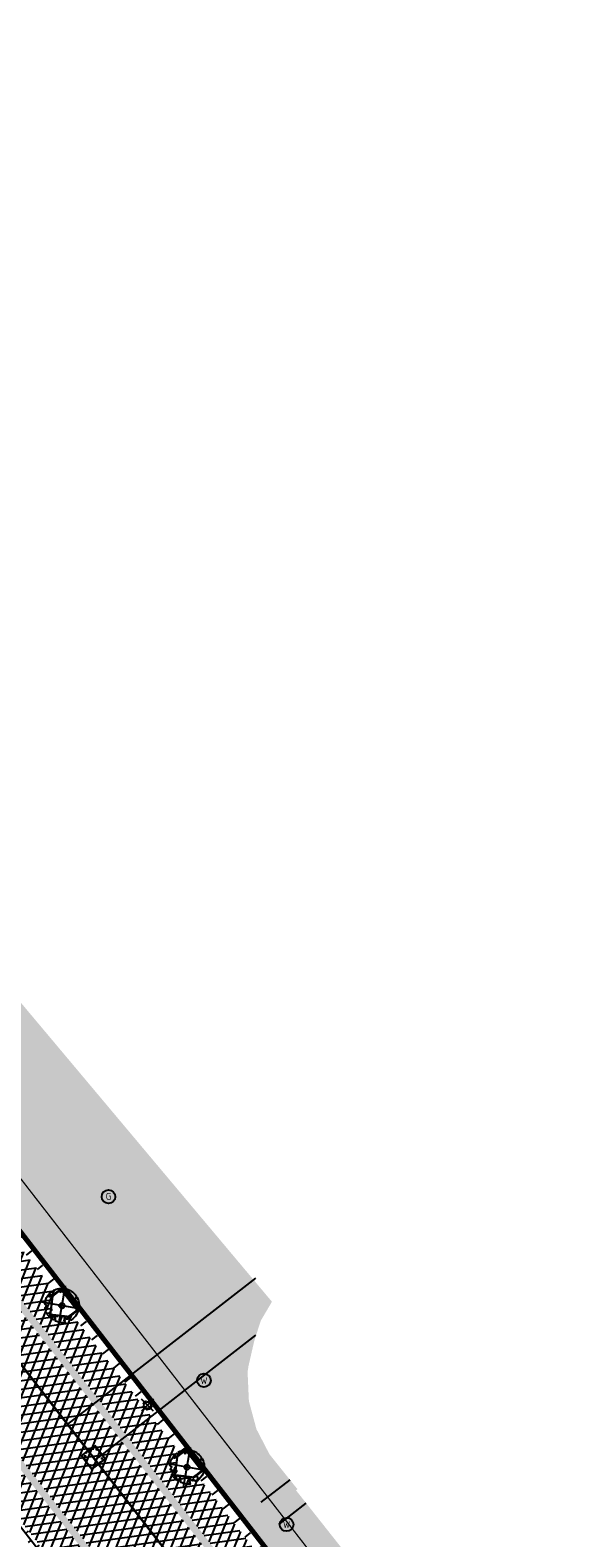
# Model space of a CAD drawing. Header units: metres. Extents: x 196882 to 197709, y 354811 to 355604.
# Tile 53 of 68: x 197409 to 197441, y 355146 to 355234. Entities that reach past the tile are written whole.
import ezdxf
from ezdxf.enums import TextEntityAlignment as Align

# ---------------------------------------------------------------- set-up
doc = ezdxf.new("R2010")
doc.units = ezdxf.units.M
doc.linetypes.add('HIDDENX2', pattern=[0.75, 0.5, -0.25])
doc.layers.get('0').update_dxf_attribs({"lineweight": 18})
for name, color, linetype, lineweight in [('B-WE-KL-GAS_HULPSTUK_STRAATPOT-S', 30, 'Continuous', 25), ('B-WE-KL-WATER_STRAATPOT-S', 170, 'Continuous', 25), ('Boomvak', 7, 'Continuous', 18), ('N-WE-RI-PUT_BETON-S', 7, 'Continuous', 25), ('V-WE-GR-BOOM-S', 7, 'Continuous', 25), ('V-WE-RI-GWA_HUISAANSLUITING_PVC-G', 1, 'RI-GWA_HUISAANSLUITING-V', 25), ('V-WE-RI-VWA_TRANSPORTLEIDING-G', 20, 'RI-VWA-V', 35), ('V-WE-VH-KANTOPSLUITING_OPSLUITBAND-G', 7, 'VH-OPSLUITBAND-V', 25), ('V-WE-VH-KANTOPSLUITING_RIJWIELPADBAND_380X200-G', 10, 'VH-RIJWIELPADBAND_380X200-V', 0), ('V-WE-VH-KANTOPSLUITING_TROTTOIRBAND-G', 7, 'VH-TROTTOIRBAND-V', 0), ('V-WE-VH-VERHARDING_TEGEL-A', 252, 'Continuous', 18)]:
    doc.layers.add(name, color=color, linetype=linetype, lineweight=lineweight)
for name, color, linetype in [('V-WE-IE-LICHTMAST-G', 7, 'Continuous'), ('V_WEGEN_A_ASFALT', 252, 'Continuous'), ('V_WEGEN_A_BSS', 252, 'Continuous')]:
    doc.layers.add(name, color=color, linetype=linetype)
doc.layers.add('V-WE-VH-VERHARDING_TEGEL_300x300 grijs', color=7, linetype='Continuous', lineweight=18, true_color=0x999999)
doc.styles.add('NLCS-ISO', font='NLCS-ISO.ttf')
doc.styles.add('NLCS-ISO-M500-T25', font='NLCS-ISO.ttf', dxfattribs={"height": 1})
doc.styles.get("Standard").update_dxf_attribs({"font": 'arial.ttf'})
doc.linetypes.add('RI-GWA_HUISAANSLUITING-V', pattern='A,2,[24,NLCS.SHX,S=1,R=0,X=0,Y=0],2,-1.8,2.6,-1.8,2.6,-1.8,2.6,-1.8', length=19)
doc.linetypes.add('RI-VWA-V', pattern='A,2.5,[24,NLCS.SHX,S=1,R=0,X=0,Y=0],2.5,-3,0,-3', length=11)
doc.linetypes.add('VH-OPSLUITBAND-V', pattern='A,4,-2,2,-2,2,[24,NLCS.SHX,S=1,R=0,X=0,Y=0],2,-2,2,-2', length=20)
doc.linetypes.add('VH-RIJWIELPADBAND_380X200-V', pattern='A,4,[24,NLCS.SHX,S=1,R=0,X=0,Y=0],4,-2,2,-2,0,-2,2,-2', length=20)
doc.linetypes.add('VH-TROTTOIRBAND-V', pattern='A,2.5,[24,NLCS.SHX,S=1,R=0,X=0,Y=0],2.5,-2,2,-2,2,-2', length=15)
pattern_1 = [(37.8188, (197367.178, 355110.634), (0.0928136, 0.736638), [0.525, -0.525]), (127.8188, (197367.178, 355110.634), (-0.4147258, -0.3219122), [])]
pattern_2 = [(37.8188, (197374.87796, 355060.401), (0.0928136, 0.736638), [0.525, -0.525]), (127.8188, (197374.87796, 355060.401), (-0.4147258, -0.3219122), [])]
pattern_3 = [(8.01566, (197213.72877, 355299.11294), (-0.0697219, 0.495115), []), (68.01566, (197213.72877, 355299.11294), (-0.4636431, 0.1871766), [])]

# ---------------------------------------------------------------- blocks, each defined once
blk = doc.blocks.new('*U82')
at = {"color": 1}
blk.add_lwpolyline([(0.087, 0.942), (0.088, 0.944), (0.09, 0.946), (0.091, 0.948), (0.093, 0.949), (0.095, 0.951), (0.096, 0.952), (0.097, 0.954), (0.099, 0.956), (0.1, 0.958), (0.102, 0.96), (0.103, 0.963), (0.103, 0.967), (0.103, 0.972), (0.103, 0.977), (0.102, 0.983), (0.095, 1.007, -0.52938), (0.106, 1.02, -0.087139), (0.444, 0.925, -0.372341), (0.457, 0.895), (0.471, 0.824), (0.436, 0.789), (0.398, 0.797), (0.353, 0.763), (0.371, 0.72), (0.417, 0.705), (0.542, 0.734), (0.573, 0.717), (0.57, 0.691), (0.541, 0.673), (0.515, 0.588), (0.549, 0.534), (0.634, 0.669, -0.504641), (0.681, 0.628, 0.331948), (0.709, 0.584, 0.282008), (0.799, 0.601), (0.791, 0.597, -0.512156), (0.833, 0.597, -0.16076), (1.019, -0.011), (0.995, -0.034), (0.995, -0.059), (0.972, -0.063), (0.975, -0.088), (0.94, -0.076), (0.929, -0.104), (0.973, -0.133), (0.987, -0.144), (1.011, -0.12, -0.106371), (0.868, -0.522), (0.741, -0.44), (0.718, -0.456), (0.702, -0.389), (0.657, -0.335), (0.605, -0.335), (0.606, -0.398), (0.566, -0.536), (0.572, -0.562), (0.601, -0.566), (0.786, -0.637, -0.236298), (-0.045, -1.003, 0.159625), (-0.069, -0.954, 0.350802), (-0.063, -0.906, -0.504641), (-0.12, -0.879), (-0.106, -0.834), (-0.129, -0.792), (-0.16, -0.796), (-0.165, -0.829), (-0.188, -0.842), (-0.216, -0.821), (-0.24, -0.695), (-0.258, -0.677), (-0.304, -0.678), (-0.317, -0.733), (-0.336, -0.739), (-0.354, -0.785), (-0.401, -0.76, 0.733583), (-0.384, -0.795, -0.861625), (-0.374, -0.826, 0.279978), (-0.409, -0.879), (-0.407, -0.881, -0.827056), (-0.442, -0.917, -0.116774), (-0.83, -0.511), (-0.823, -0.51), (-0.817, -0.508), (-0.812, -0.506), (-0.808, -0.504), (-0.805, -0.502), (-0.803, -0.5), (-0.801, -0.497), (-0.754, -0.437), (-0.752, -0.435), (-0.752, -0.433), (-0.751, -0.431), (-0.75, -0.429), (-0.75, -0.427), (-0.749, -0.425), (-0.748, -0.422), (-0.747, -0.42), (-0.746, -0.417), (-0.744, -0.414), (-0.743, -0.411), (-0.741, -0.408), (-0.739, -0.405), (-0.738, -0.401), (-0.736, -0.398), (-0.735, -0.395), (-0.734, -0.392), (-0.734, -0.389), (-0.733, -0.386), (-0.733, -0.383), (-0.733, -0.381), (-0.734, -0.379), (-0.734, -0.377), (-0.735, -0.375), (-0.736, -0.374), (-0.738, -0.374), (-0.74, -0.373), (-0.742, -0.373), (-0.744, -0.373), (-0.746, -0.373), (-0.748, -0.373), (-0.75, -0.372), (-0.753, -0.371), (-0.755, -0.37), (-0.758, -0.369), (-0.76, -0.367), (-0.763, -0.365), (-0.765, -0.363), (-0.768, -0.361), (-0.771, -0.359), (-0.773, -0.357), (-0.776, -0.355), (-0.779, -0.352), (-0.781, -0.35), (-0.83, -0.406), (-0.832, -0.403), (-0.835, -0.4), (-0.837, -0.397), (-0.839, -0.394), (-0.841, -0.39), (-0.844, -0.388), (-0.848, -0.386), (-0.855, -0.385), (-0.864, -0.386), (-0.876, -0.388), (-0.891, -0.393, -0.040997), (-0.958, -0.205), (-0.923, -0.211), (-0.893, -0.231), (-0.876, -0.216), (-0.856, -0.185), (-0.875, -0.156), (-0.865, -0.113), (-0.904, -0.11), (-0.93, -0.085), (-0.978, -0.116, -0.05814), (-0.998, 0.166), (-0.97, 0.16), (-0.86, 0.073), (-0.812, 0.089), (-0.626, 0.139), (-0.61, 0.2), (-0.682, 0.229), (-0.693, 0.252), (-0.824, 0.317), (-0.827, 0.354), (-0.872, 0.391), (-0.89, 0.428), (-0.859, 0.476), (-0.792, 0.486), (-0.73, 0.527), (-0.729, 0.568), (-0.768, 0.613), (-0.757, 0.632), (-0.773, 0.662, -0.13428), (-0.333, 0.967, -0.541727), (-0.319, 0.957), (-0.322, 0.928), (-0.321, 0.913), (-0.319, 0.902), (-0.316, 0.893), (-0.312, 0.887), (-0.307, 0.882), (-0.302, 0.878), (-0.297, 0.875), (-0.293, 0.872), (-0.289, 0.868), (-0.286, 0.865), (-0.282, 0.862), (-0.279, 0.859), (-0.276, 0.857), (-0.273, 0.855), (-0.269, 0.854), (-0.266, 0.854), (-0.262, 0.855), (-0.258, 0.857), (-0.255, 0.859), (-0.25, 0.861), (-0.246, 0.863), (-0.242, 0.865), (-0.238, 0.867), (-0.234, 0.868), (-0.229, 0.869), (-0.225, 0.87), (-0.221, 0.871), (-0.217, 0.871), (-0.213, 0.872), (-0.21, 0.873), (-0.206, 0.874), (-0.203, 0.876), (-0.2, 0.879), (-0.197, 0.882), (-0.195, 0.885), (-0.193, 0.865), (-0.188, 0.86), (-0.167, 0.824), (-0.122, 0.799), (-0.185, 0.902), (-0.184, 0.905), (-0.183, 0.908), (-0.183, 0.911), (-0.183, 0.914), (-0.184, 0.917), (-0.185, 0.92), (-0.188, 0.923), (-0.191, 0.926), (-0.194, 0.929), (-0.199, 0.933), (-0.204, 0.938), (-0.21, 0.944), (-0.216, 0.951), (-0.223, 0.959), (-0.24, 0.98, -0.543104), (-0.234, 0.996, -0.046766), (-0.047, 1.023, -0.385168), (-0.036, 1.015), (-0.03, 0.976), (-0.028, 0.964), (-0.024, 0.956), (-0.021, 0.951), (-0.017, 0.947), (-0.013, 0.946), (-0.009, 0.945), (-0.005, 0.945), (-0.002, 0.945), (0.002, 0.944), (0.005, 0.943), (0.009, 0.942), (0.012, 0.941), (0.015, 0.939), (0.019, 0.938), (0.022, 0.936), (0.025, 0.935), (0.028, 0.934), (0.031, 0.932), (0.033, 0.931), (0.036, 0.929), (0.038, 0.928), (0.04, 0.926), (0.042, 0.924), (0.044, 0.922), (0.045, 0.92), (0.046, 0.919), (0.047, 0.917), (0.048, 0.915), (0.049, 0.914), (0.051, 0.913), (0.052, 0.912), (0.054, 0.912), (0.056, 0.912), (0.058, 0.913), (0.06, 0.914), (0.062, 0.915), (0.065, 0.916), (0.067, 0.918), (0.07, 0.921), (0.072, 0.923), (0.074, 0.926), (0.076, 0.929), (0.079, 0.932), (0.081, 0.935), (0.083, 0.937), (0.085, 0.94)], format="xyb", close=True, dxfattribs=at)
at = {"color": 10}
for points in [[(0.849, -0.849), (-0.849, 0.849)], [(-0.849, -0.849), (0.849, 0.849)]]:
    blk.add_lwpolyline(points, dxfattribs=at)
at = {"color": 1}
blk.add_circle((0, 0), 0.15, dxfattribs=at)
at = {"color": 7, "style": 'NLCS-ISO-M500-T25'}
for tag, p in [('NR', (-0.492, -0.08)), ('NAAM', (-0.492, -0.32))]:
    blk.add_attdef(tag, p, '', height=0.2, dxfattribs=at)
at = {"color": 7, "style": 'NLCS-ISO-M500-T25', "flags": 1}
for tag, p in [('WETNAAM', (-0.492, -0.56)), ('STAMDIA', (-0.492, -0.8)), ('STAMOMTR', (-0.492, -1.04)), ('OPMERKING', (-0.492, -1.28))]:
    blk.add_attdef(tag, p, '', height=0.2, dxfattribs=at)
blk = doc.blocks.new('Lichtmast_V')
for points in [[(0.354, 0.354), (-0.354, -0.354)], [(0.354, -0.354), (-0.354, 0.354)], [(-0.185, 0.077), (-0.277, 0.115)], [(-0.077, 0.185), (-0.115, 0.277)], [(0.077, 0.185), (0.115, 0.277)], [(0.185, 0.077), (0.277, 0.115)], [(-0.185, -0.077), (-0.277, -0.115)], [(-0.077, -0.185), (-0.115, -0.277)], [(0.077, -0.185), (0.115, -0.277)], [(0.185, -0.077), (0.277, -0.115)]]:
    blk.add_lwpolyline(points)
at = {"layer": 'V-WE-IE-LICHTMAST-G'}
blk.add_circle((0, 0), 0.2, dxfattribs=at)
blk = doc.blocks.new('SKL-WATER_STRAATPOT-SO')
blk.add_circle((0, 0), 2)
at = {"style": 'NLCS-ISO'}
blk.add_text('W', height=2, rotation=360, dxfattribs=at).set_placement((-1.06, -1.05))
blk = doc.blocks.new('SKL-GAS_STRAATPOT-SO')
blk.add_circle((0, 0), 2)
at = {"style": 'NLCS-ISO'}
blk.add_text('G', height=2, rotation=360, dxfattribs=at).set_placement((-0.79, -0.9))
blk = doc.blocks.new('*U86')
at = {"color": 1, "lineweight": 30}
blk.add_lwpolyline([(-0.5, 0.5), (0.5, 0.5), (0.5, -0.5), (-0.5, -0.5)], close=True, dxfattribs=at)
at = {"color": 1, "linetype": 'HIDDENX2', "lineweight": 30, "ltscale": 0.25}
blk.add_circle((0, 0), 0.5, dxfattribs=at)
for tag, p in [('PUTNR', (1.153, 0.735)), ('MVHOOGTE', (1.153, 0.035))]:
    blk.add_attdef(tag, text='', height=0.5).set_placement(p, align=Align.MIDDLE)
blk.add_attdef('H', text='', height=0.5).set_placement((0, 0), align=Align.MIDDLE_CENTER)

msp = doc.modelspace()

# ---------------------------------------------------------------- hatches: boundary and pattern name
at = {"layer": 'V-WE-VH-VERHARDING_TEGEL-A'}
h = msp.add_hatch(dxfattribs=at)
h.set_pattern_fill('AVH-TEGEL_300X300_HALFST', color=256, scale=1.25, pattern_type=2)
h.set_pattern_definition([(308.01566, (197362.73151, 355062.66647), (0.37867427, -0.17996401), [0.375, -0.375]), (38.01566, (197362.7315, 355062.66647), (-0.2309538, 0.2954409), [])])
h.paths.add_polyline_path([(197364.22, 355229.417), (197365.408, 355230.608), (197367.484, 355227.904), (197366.733, 355227.319), (197366.264, 355226.786), (197366.102, 355226.602), (197365.886, 355226.135), (197365.767, 355225.624), (197365.755, 355225.098), (197365.848, 355224.593), (197366.281, 355223.741), (197375.584, 355211.744), (197375.427, 355211.611), (197398.906, 355181.471), (197403.613, 355175.402), (197407.417, 355178.558), (197423.366, 355159.562), (197422.706, 355158.441), (197422.321, 355157.242), (197421.985, 355155.772), (197421.932, 355155.421), (197422.009, 355153.714), (197422.452, 355152.064), (197423.22, 355150.582), (197424.866, 355148.527), (197424.786, 355148.455), (197430.091, 355141.746), (197434.295, 355136.24), (197438.503, 355130.819), (197441.908, 355126.356), (197446.316, 355120.829), (197459.852, 355103.513), (197467.914, 355093.129), (197486.089, 355069.947), (197487.062, 355068.665), (197489.16, 355066.052), (197490.75, 355064.009), (197491.582, 355063.315), (197492.632, 355063.935), (197492.683, 355063.977), (197492.919, 355063.689), (197491.554, 355062.896), (197490.839, 355062.666), (197490.045, 355062.696), (197489.313, 355063.002), (197488.758, 355063.511), (197363.159, 355225.405), (197362.871, 355225.904), (197362.732, 355226.482), (197362.763, 355227.076), (197362.955, 355227.62), (197363.956, 355229.163)])
h = msp.add_hatch(dxfattribs=at)
h.set_pattern_fill('AVH-TEGEL_300X300_HALFST', color=11, scale=1.25, pattern_type=2)
h.set_pattern_definition([(308.01566, (197362.321, 355063.896), (0.37867427, -0.17996401), [0.375, -0.375]), (38.01566, (197362.321, 355063.896), (-0.2309538, 0.2954409), [])])
h.paths.add_polyline_path([(197363.743, 355224.525), (197362.321, 355223.426), (197366.616, 355217.876), (197364.294, 355216.063), (197365.22, 355214.871), (197367.557, 355216.684), (197371.499, 355211.603), (197376.114, 355205.654), (197382.474, 355197.457), (197389.736, 355188.097), (197398.481, 355176.826), (197404.904, 355168.548), (197412.151, 355159.207), (197419.483, 355149.756), (197426.619, 355140.56), (197433.029, 355132.298), (197440.182, 355123.078), (197446.508, 355114.925), (197452.243, 355107.532), (197461.033, 355096.204), (197470.017, 355084.624), (197481.049, 355070.405), (197486.099, 355063.896), (197487.508, 355064.993)])
at = {"layer": 'V_WEGEN_A_ASFALT'}
h = msp.add_hatch(dxfattribs=at)
h.set_pattern_fill('AVH-ASFALT', color=256, scale=0.5, style=0, pattern_type=2)
h.set_pattern_definition([(8.01566048, (135.18786, -698.3183), (-0.0697218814, 0.495114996), []), (68.01566048, (135.18786, -698.3183), (-0.463643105, 0.1871765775), [])])
h.paths.add_polyline_path([(197244.208, 355366.633), (197244.772, 355368.756), (197248.206, 355364.347), (197246.291, 355363.976)], flags=16)
h.paths.add_polyline_path([(197618.792, 354883.616), (197618.859, 354883.531), (197620.176, 354881.132), (197620.218, 354880.802), (197620.037, 354880.548), (197619.732, 354880.486), (197619.447, 354880.661), (197617.809, 354882.828)], flags=16)
h.paths.add_polyline_path([(197615.205, 354887.359), (197615.579, 354887.38), (197615.929, 354887.241), (197616.175, 354886.989), (197616.212, 354886.932), (197615.217, 354886.144), (197614.828, 354886.612), (197614.745, 354886.93), (197614.909, 354887.207)], flags=16)
h.paths.add_polyline_path([(197249.048, 355360.444), (197250.453, 355361.457), (197251.761, 355359.078), (197251.788, 355358.77), (197251.578, 355358.542), (197251.264, 355358.397), (197250.888, 355358.381), (197250.536, 355358.513), (197250.274, 355358.756)], flags=16)
h.paths.add_polyline_path([(197362.128, 355212.271), (197363.159, 355213.075), (197365.145, 355210.506), (197365.231, 355210.199), (197365.079, 355209.918), (197364.69, 355209.596), (197364.363, 355209.5), (197364.069, 355209.671)], flags=16)
h.paths.add_polyline_path([(197494.363, 355046.214), (197494.643, 355046.042), (197496.089, 355044.106), (197495.099, 355043.365), (197493.938, 355045.57), (197493.887, 355045.898), (197494.062, 355046.15)], flags=16)
h.paths.add_polyline_path([(197496.176, 355041.974), (197497.151, 355042.743), (197499.309, 355039.886), (197499.406, 355039.593), (197499.313, 355039.327), (197499.034, 355039.183), (197498.669, 355039.152), (197498.322, 355039.267), (197498.06, 355039.492)], flags=16)
edge = h.paths.add_edge_path()
edge.add_line((197254.74, 355364.977), (197252.534, 355367.828))
edge.add_line((197252.534, 355367.828), (197250.33, 355370.59))
edge.add_line((197250.33, 355370.59), (197246.08, 355375.894))
edge.add_line((197246.08, 355375.894), (197245.813, 355376.216))
edge.add_line((197245.813, 355376.216), (197245.689, 355376.286))
edge.add_line((197245.689, 355376.286), (197245.587, 355376.385))
edge.add_line((197245.587, 355376.385), (197244.802, 355377.427))
edge.add_line((197244.802, 355377.427), (197244.442, 355377.886))
edge.add_line((197244.442, 355377.886), (197242.813, 355376.643))
edge.add_line((197242.813, 355376.643), (197242.078, 355376.934))
edge.add_line((197242.078, 355376.934), (197241.456, 355377.421))
edge.add_line((197241.456, 355377.421), (197241.264, 355377.677))
edge.add_line((197241.264, 355377.677), (197240.464, 355374.501))
edge.add_line((197240.464, 355374.501), (197243.638, 355370.386))
edge.add_line((197243.638, 355370.386), (197243.015, 355368.04))
edge.add_line((197243.015, 355368.04), (197239.826, 355372.186))
edge.add_line((197239.826, 355372.186), (197238.981, 355368.895))
edge.add_line((197238.981, 355368.895), (197239.273, 355368.341))
edge.add_line((197239.273, 355368.341), (197239.444, 355367.723))
edge.add_line((197239.444, 355367.723), (197239.477, 355367.083))
edge.add_line((197239.477, 355367.083), (197239.375, 355366.465))
edge.add_line((197239.375, 355366.465), (197239.17, 355366.309))
edge.add_line((197239.17, 355366.309), (197242.289, 355362.28))
edge.add_line((197242.289, 355362.28), (197242.829, 355361.489))
edge.add_line((197242.829, 355361.489), (197243.273, 355360.634))
edge.add_line((197243.273, 355360.634), (197243.612, 355359.731))
edge.add_line((197243.612, 355359.731), (197243.839, 355358.801))
edge.add_line((197243.839, 355358.801), (197243.913, 355358.396))
edge.add_line((197243.913, 355358.396), (197244.132, 355357.668))
edge.add_line((197244.132, 355357.668), (197244.49, 355356.997))
edge.add_line((197244.49, 355356.997), (197246.766, 355358.85))
edge.add_line((197246.766, 355358.85), (197247.262, 355358.206))
edge.add_line((197247.262, 355358.206), (197344.321, 355233.163))
edge.add_line((197344.321, 355233.163), (197344.724, 355232.614))
edge.add_line((197344.724, 355232.614), (197349.563, 355225.192))
edge.add_line((197349.563, 355225.192), (197351.569, 355222.107))
edge.add_line((197351.569, 355222.107), (197357.966, 355212.296))
edge.add_line((197357.966, 355212.296), (197358.618, 355211.446))
edge.add_line((197358.618, 355211.446), (197359.525, 355210.295))
edge.add_line((197359.525, 355210.295), (197361.338, 355207.993))
edge.add_line((197361.338, 355207.993), (197362.045, 355207.269))
edge.add_line((197362.045, 355207.269), (197374.863, 355193.737))
edge.add_line((197374.863, 355193.737), (197375.209, 355193.322))
edge.add_line((197375.209, 355193.322), (197441.888, 355107.396))
edge.add_line((197441.888, 355107.396), (197445.664, 355102.529))
edge.add_line((197445.664, 355102.529), (197478.355, 355060.401))
edge.add_line((197478.355, 355060.401), (197483.327, 355053.995))
edge.add_line((197483.327, 355053.995), (197486.594, 355049.782))
edge.add_line((197486.594, 355049.782), (197601.022, 354902.418))
edge.add_line((197601.022, 354902.418), (197611.126, 354886.577))
edge.add_line((197611.126, 354886.577), (197612.61, 354884.25))
edge.add_line((197612.61, 354884.25), (197615.186, 354880.9))
edge.add_line((197615.186, 354880.9), (197618.014, 354877.23))
edge.add_line((197618.014, 354877.23), (197615.886, 354875.563))
edge.add_line((197615.886, 354875.563), (197618.768, 354871.816))
edge.add_line((197618.768, 354871.816), (197619.198, 354871.038))
edge.add_line((197619.198, 354871.038), (197619.38, 354870.123))
edge.add_line((197619.38, 354870.123), (197619.267, 354869.197))
edge.add_line((197619.267, 354869.197), (197618.896, 354868.389))
edge.add_line((197618.896, 354868.389), (197618.39, 354867.541))
edge.add_line((197618.39, 354867.541), (197617.593, 354866.525))
edge.add_line((197617.593, 354866.525), (197616.658, 354865.636))
edge.add_line((197616.658, 354865.636), (197615.8, 354864.929))
edge.add_line((197615.8, 354864.929), (197615.563, 354864.731))
edge.add_line((197615.563, 354864.731), (197616.512, 354863.566))
edge.add_line((197616.512, 354863.566), (197619.999, 354859.296))
edge.add_line((197619.999, 354859.296), (197620, 354859.283))
edge.add_line((197620, 354859.283), (197620.838, 354860.022))
edge.add_line((197620.838, 354860.022), (197621.747, 354860.68))
edge.add_line((197621.747, 354860.68), (197622.714, 354861.249))
edge.add_line((197622.714, 354861.249), (197623.726, 354861.722))
edge.add_line((197623.726, 354861.722), (197624.679, 354861.942))
edge.add_line((197624.679, 354861.942), (197625.707, 354861.841))
edge.add_line((197625.707, 354861.841), (197626.645, 354861.408))
edge.add_line((197626.645, 354861.408), (197627.356, 354860.736))
edge.add_line((197627.356, 354860.736), (197628.477, 354859.277))
edge.add_line((197628.477, 354859.277), (197629.919, 354860.402))
edge.add_line((197629.919, 354860.402), (197629.805, 354860.728))
edge.add_line((197629.805, 354860.728), (197629.902, 354861.061))
edge.add_line((197629.902, 354861.061), (197630.176, 354861.274))
edge.add_line((197630.176, 354861.274), (197630.523, 354861.286))
edge.add_line((197630.523, 354861.286), (197631.776, 354860.787))
edge.add_line((197631.776, 354860.787), (197632.963, 354860.123))
edge.add_line((197632.963, 354860.123), (197634.053, 354859.31))
edge.add_line((197634.053, 354859.31), (197635.019, 354858.369))
edge.add_line((197635.019, 354858.369), (197638.026, 354855.034))
edge.add_line((197638.026, 354855.034), (197640.528, 354852.513))
edge.add_line((197640.528, 354852.513), (197643.259, 354850.242))
edge.add_line((197643.259, 354850.242), (197644.292, 354849.463))
edge.add_line((197644.292, 354849.463), (197645.047, 354848.804))
edge.add_line((197645.047, 354848.804), (197645.73, 354848.064))
edge.add_line((197645.73, 354848.064), (197646.33, 354847.253))
edge.add_line((197646.33, 354847.253), (197646.835, 354846.388))
edge.add_line((197646.835, 354846.388), (197646.898, 354846.033))
edge.add_line((197646.898, 354846.033), (197646.731, 354845.714))
edge.add_line((197646.731, 354845.714), (197646.403, 354845.564))
edge.add_line((197646.403, 354845.564), (197646.052, 354845.646))
edge.add_line((197646.052, 354845.646), (197645.25, 354844.024))
edge.add_line((197645.25, 354844.024), (197658.974, 354837.104))
edge.add_line((197658.974, 354837.104), (197663.24, 354845.081))
edge.add_line((197663.24, 354845.081), (197662.256, 354845.808))
edge.add_line((197662.256, 354845.808), (197661.166, 354846.589))
edge.add_line((197661.166, 354846.589), (197659.281, 354847.978))
edge.add_line((197659.281, 354847.978), (197658.181, 354848.824))
edge.add_line((197658.181, 354848.824), (197657.094, 354849.687))
edge.add_line((197657.094, 354849.687), (197655.779, 354850.771))
edge.add_line((197655.779, 354850.771), (197654.486, 354851.882))
edge.add_line((197654.486, 354851.882), (197653.214, 354853.017))
edge.add_line((197653.214, 354853.017), (197651.963, 354854.175))
edge.add_line((197651.963, 354854.175), (197650.716, 354852.865))
edge.add_line((197650.716, 354852.865), (197650.9, 354852.49))
edge.add_line((197650.9, 354852.49), (197650.77, 354852.093))
edge.add_line((197650.77, 354852.093), (197650.399, 354851.9))
edge.add_line((197650.399, 354851.9), (197649.999, 354852.022))
edge.add_line((197649.999, 354852.022), (197648.432, 354853.042))
edge.add_line((197648.432, 354853.042), (197647.483, 354853.708))
edge.add_line((197647.483, 354853.708), (197646.554, 354854.401))
edge.add_line((197646.554, 354854.401), (197646.122, 354854.742))
edge.add_line((197646.122, 354854.742), (197644.859, 354855.773))
edge.add_line((197644.859, 354855.773), (197644.092, 354856.447))
edge.add_line((197644.092, 354856.447), (197643.344, 354857.143))
edge.add_line((197643.344, 354857.143), (197642.619, 354857.862))
edge.add_line((197642.619, 354857.862), (197641.665, 354858.874))
edge.add_line((197641.665, 354858.874), (197641.087, 354859.527))
edge.add_line((197641.087, 354859.527), (197639.661, 354861.285))
edge.add_line((197639.661, 354861.285), (197636.225, 354865.712))
edge.add_line((197636.225, 354865.712), (197606.51, 354903.995))
edge.add_line((197606.51, 354903.995), (197598.397, 354914.448))
edge.add_line((197598.397, 354914.448), (197512.56, 355025.035))
edge.add_line((197512.56, 355025.035), (197510.219, 355028.767))
edge.add_line((197510.219, 355028.767), (197510.081, 355029.114))
edge.add_line((197510.081, 355029.114), (197510.082, 355029.515))
edge.add_line((197510.082, 355029.515), (197510.237, 355029.886))
edge.add_line((197510.237, 355029.886), (197510.498, 355030.152))
edge.add_line((197510.498, 355030.152), (197511.653, 355030.966))
edge.add_line((197511.653, 355030.966), (197509.492, 355033.75))
edge.add_line((197509.492, 355033.75), (197508.696, 355033.14))
edge.add_line((197508.696, 355033.14), (197508.366, 355032.978))
edge.add_line((197508.366, 355032.978), (197507.964, 355032.963))
edge.add_line((197507.964, 355032.963), (197507.593, 355033.119))
edge.add_line((197507.593, 355033.119), (197507.34, 355033.386))
edge.add_line((197507.34, 355033.386), (197502.398, 355041.291))
edge.add_line((197502.398, 355041.291), (197502.172, 355041.653))
edge.add_line((197502.172, 355041.653), (197499.691, 355044.838))
edge.add_line((197499.691, 355044.838), (197496.292, 355049.202))
edge.add_line((197496.292, 355049.202), (197497.039, 355049.802))
edge.add_line((197497.039, 355049.802), (197494.767, 355052.728))
edge.add_line((197494.767, 355052.728), (197496.199, 355053.822))
edge.add_line((197496.199, 355053.822), (197495.483, 355054.755))
edge.add_line((197495.483, 355054.755), (197495.101, 355055.422))
edge.add_line((197495.101, 355055.422), (197494.906, 355056.196))
edge.add_line((197494.906, 355056.196), (197494.93, 355056.994))
edge.add_line((197494.93, 355056.994), (197495.159, 355057.728))
edge.add_line((197495.159, 355057.728), (197495.351, 355058.139))
edge.add_arc((197501.887, 355055.322), 7.118, 130.48552, 156.68263, ccw=False)
edge.add_line((197497.266, 355060.735), (197503.259, 355066.482))
edge.add_line((197503.259, 355066.482), (197499.956, 355070.009))
edge.add_line((197499.956, 355070.009), (197493.859, 355064.344))
edge.add_line((197493.859, 355064.344), (197492.971, 355063.627))
edge.add_line((197492.971, 355063.627), (197491.587, 355062.822))
edge.add_line((197491.587, 355062.822), (197490.85, 355062.586))
edge.add_line((197490.85, 355062.586), (197490.028, 355062.617))
edge.add_line((197490.028, 355062.617), (197489.269, 355062.934))
edge.add_line((197489.269, 355062.934), (197488.699, 355063.457))
edge.add_line((197488.699, 355063.457), (197487.505, 355064.991))
edge.add_line((197487.505, 355064.991), (197486.099, 355063.896))
edge.add_line((197486.099, 355063.896), (197486.194, 355063.783))
edge.add_line((197486.194, 355063.783), (197486.326, 355063.444))
edge.add_line((197486.326, 355063.444), (197486.227, 355063.093))
edge.add_line((197486.227, 355063.093), (197485.936, 355062.874))
edge.add_line((197485.936, 355062.874), (197485.572, 355062.874))
edge.add_line((197485.572, 355062.874), (197484.191, 355063.354))
edge.add_line((197484.191, 355063.354), (197482.889, 355064.06))
edge.add_line((197482.889, 355064.06), (197481.719, 355064.969))
edge.add_line((197481.719, 355064.969), (197480.725, 355066.04))
edge.add_line((197480.725, 355066.04), (197449.879, 355105.805))
edge.add_line((197449.879, 355105.805), (197446.133, 355110.634))
edge.add_line((197446.133, 355110.634), (197367.178, 355212.348))
edge.add_line((197367.178, 355212.348), (197362.457, 355218.43))
edge.add_line((197362.457, 355218.43), (197361.717, 355219.595))
edge.add_line((197361.717, 355219.595), (197361.196, 355220.895))
edge.add_line((197361.196, 355220.895), (197360.926, 355222.269))
edge.add_line((197360.926, 355222.269), (197360.914, 355223.645))
edge.add_line((197360.914, 355223.645), (197361.027, 355223.959))
edge.add_line((197361.027, 355223.959), (197361.299, 355224.151))
edge.add_line((197361.299, 355224.151), (197361.632, 355224.153))
edge.add_line((197361.632, 355224.153), (197361.906, 355223.963))
edge.add_line((197361.906, 355223.963), (197352.695, 355235.821))
edge.add_line((197352.695, 355235.821), (197352.795, 355235.512))
edge.add_line((197352.795, 355235.512), (197352.707, 355235.2))
edge.add_line((197352.707, 355235.2), (197352.46, 355234.99))
edge.add_line((197352.46, 355234.99), (197352.138, 355234.951))
edge.add_line((197352.138, 355234.951), (197350.627, 355235.485))
edge.add_line((197350.627, 355235.485), (197349.553, 355236.086))
edge.add_line((197349.553, 355236.086), (197349.208, 355236.279))
edge.add_line((197349.208, 355236.279), (197347.946, 355237.304))
edge.add_line((197347.946, 355237.304), (197346.795, 355238.622))
edge.add_line((197346.795, 355238.622), (197266.084, 355342.605))
edge.add_line((197266.084, 355342.605), (197264.508, 355344.843))
edge.add_line((197264.508, 355344.843), (197262.504, 355347.996))
edge.add_line((197262.504, 355347.996), (197260.59, 355351.011))
edge.add_line((197260.59, 355351.011), (197254.07, 355361.255))
edge.add_line((197254.07, 355361.255), (197252.531, 355363.249))
edge.add_line((197252.531, 355363.249), (197253.314, 355363.861))
edge.add_line((197253.314, 355363.861), (197254.74, 355364.977))
h = msp.add_hatch(dxfattribs=at)
h.set_pattern_fill('AVH-ASFALT', color=256, scale=0.5, style=0, pattern_type=2)
h.set_pattern_definition(pattern_3)
h.paths.add_polyline_path([(197370.567, 355211.695), (197367.977, 355212.027), (197446.014, 355111.479), (197446.389, 355114.005), (197440.64, 355121.4), (197440.424, 355121.235), (197439.271, 355121.352), (197439.428, 355122.498), (197439.642, 355122.668), (197433.498, 355130.626), (197433.268, 355130.443), (197432.108, 355130.595), (197432.263, 355131.749), (197432.499, 355131.926), (197426.089, 355140.135), (197425.865, 355139.97), (197424.742, 355140.116), (197424.883, 355141.262), (197425.096, 355141.423), (197418.961, 355149.345), (197418.741, 355149.184), (197417.614, 355149.319), (197417.758, 355150.46), (197417.966, 355150.625), (197411.609, 355158.8), (197411.385, 355158.644), (197410.275, 355158.772), (197410.418, 355159.913), (197410.626, 355160.085), (197404.382, 355168.141), (197404.146, 355167.978), (197403.024, 355168.102), (197403.165, 355169.241), (197403.377, 355169.41), (197398.888, 355175.177), (197398.689, 355175.01), (197397.563, 355175.11), (197397.725, 355176.251), (197397.943, 355176.419), (197390.165, 355186.44), (197389.93, 355186.266), (197388.821, 355186.4), (197388.956, 355187.547), (197389.171, 355187.699), (197382.921, 355195.778), (197382.718, 355195.604), (197381.573, 355195.731), (197381.722, 355196.88), (197381.936, 355197.038), (197375.596, 355205.224), (197375.367, 355205.05), (197374.23, 355205.184), (197374.377, 355206.32), (197374.6, 355206.496)])
h = msp.add_hatch(dxfattribs=at)
h.set_pattern_fill('AVH-ASFALT', color=256, scale=0.5, style=0, pattern_type=2)
h.set_pattern_definition(pattern_3)
h.paths.add_polyline_path([(197375.113, 355192.786), (197374.935, 355189.987), (197381.512, 355181.528), (197381.742, 355181.715), (197382.875, 355181.583), (197382.732, 355180.425), (197382.512, 355180.246), (197388.962, 355171.961), (197389.158, 355172.074), (197390.313, 355171.982), (197390.169, 355170.861), (197389.978, 355170.683), (197395.666, 355163.286), (197395.892, 355163.475), (197397.055, 355163.332), (197396.873, 355162.168), (197396.689, 355162.029), (197402.884, 355154.038), (197403.102, 355154.204), (197404.242, 355154.06), (197404.095, 355152.921), (197403.869, 355152.745), (197410.231, 355144.519), (197410.458, 355144.699), (197411.568, 355144.539), (197411.447, 355143.421), (197411.221, 355143.252), (197417.427, 355135.252), (197417.639, 355135.411), (197418.784, 355135.279), (197418.645, 355134.145), (197418.416, 355133.963), (197424.75, 355125.817), (197424.941, 355125.978), (197426.102, 355125.853), (197425.96, 355124.721), (197425.745, 355124.556), (197431.918, 355116.58), (197432.109, 355116.739), (197433.274, 355116.629), (197433.136, 355115.497), (197432.928, 355115.33), (197438.549, 355108.021), (197441.13, 355107.698)])
at = {"layer": 'V_WEGEN_A_BSS'}
h = msp.add_hatch(dxfattribs=at)
h.set_pattern_fill('AVH-BSS_KEIFORMAAT_HALFST', color=256, scale=5, angle=-270, style=0, pattern_type=2)
h.set_pattern_definition(pattern_1)
h.paths.add_polyline_path([(197367.977, 355212.027), (197367.65, 355212.096), (197367.178, 355212.348), (197446.133, 355110.634), (197445.999, 355110.914), (197445.98, 355111.224), (197446.014, 355111.479)])
h = msp.add_hatch(dxfattribs=at)
h.set_pattern_fill('AVH-BSS_KEIFORMAAT_HALFST', color=256, scale=5, angle=-270, style=0, pattern_type=2)
h.set_pattern_definition(pattern_2)
h.paths.add_polyline_path([(197374.918, 355193.67), (197375.08, 355193.372), (197375.127, 355193.036), (197375.113, 355192.786), (197441.13, 355107.698), (197441.308, 355107.684), (197441.625, 355107.594), (197441.888, 355107.396), (197375.209, 355193.322)])
h = msp.add_hatch(dxfattribs=at)
h.set_pattern_fill('AVH-BSS_KEIFORMAAT_HALFST', color=256, scale=5, angle=-270, style=0, pattern_type=2)
h.set_pattern_definition(pattern_1)
h.paths.add_polyline_path([(197404.706, 355168.395), (197404.382, 355168.141), (197410.626, 355160.085), (197410.959, 355160.335)])
h = msp.add_hatch(dxfattribs=at)
h.set_pattern_fill('AVH-BSS_KEIFORMAAT_HALFST', color=256, scale=5, angle=-270, style=0, pattern_type=2)
h.set_pattern_definition(pattern_1)
h.paths.add_polyline_path([(197411.951, 355159.057), (197411.609, 355158.8), (197417.966, 355150.625), (197418.301, 355150.873)])
h = msp.add_hatch(dxfattribs=at)
h.set_pattern_fill('AVH-BSS_KEIFORMAAT_HALFST', color=256, scale=5, angle=-270, style=0, pattern_type=2)
h.set_pattern_definition(pattern_2)
h.paths.add_polyline_path([(197403.869, 355152.745), (197403.526, 355152.489), (197409.909, 355144.26), (197410.231, 355144.519)])
h = msp.add_hatch(dxfattribs=at)
h.set_pattern_fill('AVH-BSS_KEIFORMAAT_HALFST', color=256, scale=5, angle=-270, style=0, pattern_type=2)
h.set_pattern_definition(pattern_1)
h.paths.add_polyline_path([(197419.287, 355149.601), (197418.961, 355149.345), (197425.096, 355141.423), (197425.447, 355141.662)])

# ---------------------------------------------------------------- linework, layer by layer
at = {"layer": 'Boomvak', "flags": 128}
for points in [[(197410.626, 355160.085), (197410.418, 355159.913), (197410.275, 355158.772), (197411.385, 355158.644), (197411.609, 355158.8), (197411.951, 355159.057), (197410.959, 355160.335)], [(197418.3, 355150.874), (197417.966, 355150.625), (197417.758, 355150.46), (197417.614, 355149.319), (197418.741, 355149.184), (197418.961, 355149.345), (197419.287, 355149.601), (197418.3, 355150.874)]]:
    msp.add_lwpolyline(points, close=True, dxfattribs=at)
at = {"layer": 'V-WE-RI-GWA_HUISAANSLUITING_PVC-G'}
for points in [[(197422.401, 355160.949), (197411.335, 355152.345)], [(197422.401, 355157.584), (197413.118, 355150.367)], [(197424.41, 355149.078), (197422.721, 355147.769)], [(197425.364, 355147.704), (197423.75, 355146.447)]]:
    msp.add_lwpolyline(points, dxfattribs=at)
at = {"layer": 'V-WE-RI-VWA_TRANSPORTLEIDING-G', "flags": 128}
msp.add_lwpolyline([(197657.606, 354845.301), (197649.221, 354851.539), (197622.62, 354880.182), (197589.309, 354923.032), (197561.005, 354959.519), (197531.423, 354997.601), (197501.275, 355036.434), (197471.783, 355074.593), (197442.017, 355112.887), (197412.85, 355150.397), (197383.436, 355188.227), (197353.661, 355226.919)], dxfattribs=at)
at = {"layer": 'V-WE-VH-KANTOPSLUITING_OPSLUITBAND-G', "const_width": 0.1, "flags": 128}
for points in [[(197410.657, 355160.046), (197410.465, 355159.887), (197410.331, 355158.816), (197411.372, 355158.696), (197411.58, 355158.841), (197411.88, 355159.066), (197410.95, 355160.265)], [(197418.291, 355150.804), (197417.996, 355150.585), (197417.805, 355150.434), (197417.67, 355149.363), (197418.727, 355149.236), (197418.931, 355149.385), (197419.217, 355149.61)]]:
    msp.add_lwpolyline(points, close=True, dxfattribs=at)
at = {"layer": 'V-WE-VH-KANTOPSLUITING_RIJWIELPADBAND_380X200-G', "const_width": 0.08, "flags": 128}
msp.add_lwpolyline([(197364.195, 355229.449), (197363.925, 355229.189), (197363.021, 355227.836), (197362.918, 355227.636), (197362.724, 355227.084), (197362.691, 355226.479), (197362.834, 355225.889), (197363.125, 355225.382), (197363.775, 355224.55), (197487.54, 355065.018), (197488.729, 355063.484), (197489.291, 355062.968), (197490.037, 355062.657), (197490.844, 355062.626), (197491.572, 355062.859), (197491.976, 355063.07), (197492.945, 355063.658)], dxfattribs=at)
at = {"layer": 'V-WE-VH-KANTOPSLUITING_TROTTOIRBAND-G', "ltscale": 2, "const_width": 0.25, "flags": 128}
msp.add_lwpolyline([(197367.458, 355216.607), (197371.4, 355211.526), (197375.056, 355206.814), (197376.015, 355205.577), (197382.375, 355197.38), (197383.36, 355196.111), (197389.637, 355188.02), (197390.618, 355186.756), (197398.382, 355176.749), (197399.33, 355175.527), (197403.827, 355169.732), (197404.805, 355168.471), (197411.06, 355160.408), (197412.052, 355159.13), (197418.402, 355150.946), (197419.384, 355149.679), (197425.555, 355141.726), (197426.52, 355140.483), (197432.93, 355132.221), (197433.907, 355130.962), (197440.083, 355123.001), (197441.058, 355121.744), (197446.409, 355114.848), (197448.397, 355112.285), (197450.788, 355109.204)], dxfattribs=at)
at = {"layer": 'V-WE-VH-VERHARDING_TEGEL_300x300 grijs', "flags": 128}
msp.add_lwpolyline([(197367.557, 355216.684), (197371.499, 355211.603), (197375.155, 355206.891), (197376.114, 355205.654), (197382.474, 355197.457), (197383.459, 355196.188), (197389.736, 355188.097), (197390.717, 355186.833), (197398.481, 355176.826), (197399.429, 355175.604), (197403.926, 355169.809), (197404.904, 355168.548), (197411.159, 355160.485), (197412.151, 355159.207), (197418.501, 355151.023), (197419.483, 355149.756), (197425.654, 355141.803)], dxfattribs=at)

# ---------------------------------------------------------------- block references
at = {"layer": 'B-WE-KL-GAS_HULPSTUK_STRAATPOT-S', "color": 6, "linetype": 'Continuous', "lineweight": 0, "xscale": 0.2, "yscale": 0.2, "zscale": 0.2}
msp.add_blockref('SKL-GAS_STRAATPOT-SO', (197413.74, 355165.746), dxfattribs=at)
at = {"layer": 'B-WE-KL-WATER_STRAATPOT-S', "color": 7, "linetype": 'Continuous', "lineweight": 0, "xscale": 0.2, "yscale": 0.2, "zscale": 0.2}
for p in [(197419.36, 355154.933), (197424.227, 355146.443)]:
    msp.add_blockref('SKL-WATER_STRAATPOT-SO', p, dxfattribs=at)
at = {"layer": 'N-WE-RI-PUT_BETON-S', "rotation": 308.0156604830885}
msp.add_blockref('*U86', (197412.85, 355150.397), dxfattribs=at)
at = {"layer": 'V-WE-GR-BOOM-S', "rotation": 35}
for p in [(197410.997, 355159.331), (197418.368, 355149.823)]:
    msp.add_blockref('*U82', p, dxfattribs=at)
at = {"layer": 'V-WE-IE-LICHTMAST-G', "color": 3, "linetype": 'Continuous', "lineweight": 0}
msp.add_blockref('Lichtmast_V', (197416.031, 355153.474), dxfattribs=at)

doc.saveas('drawing.dxf')
